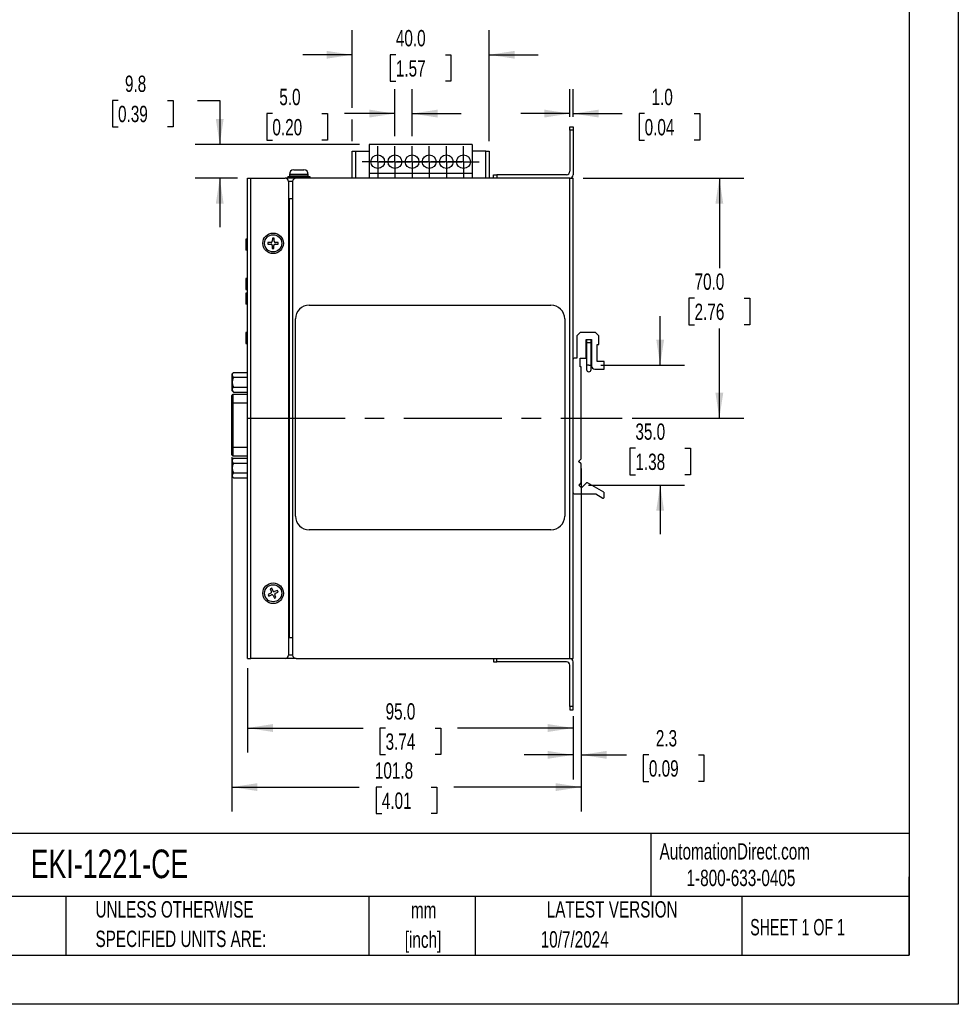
# Model space of a CAD drawing. Header units: millimetres. Extents: x 0 to 629, y 0 to 486.
# Tile 10 of 17: x 355 to 629, y 0 to 287. Entities that reach past the tile are written whole.
import ezdxf

# ---------------------------------------------------------------- set-up
doc = ezdxf.new("R2010")
doc.units = ezdxf.units.MM
doc.header["$LTSCALE"] = 2.25
doc.linetypes.add('CENTERX2', pattern=[20.32, 12.7, -2.54, 2.54, -2.54])
doc.layers.add('CENTER', color=40, linetype='CENTERX2')
doc.layers.add('DIMENSIONS', color=140, linetype='Continuous', lineweight=25)
doc.layers.add('TEXT', color=140, linetype='Continuous', lineweight=25)
doc.styles.add('SLDTEXTSTYLE0', font='TXT', dxfattribs={"width": 0.7})
doc.styles.add('SLDTEXTSTYLE1', font='TXT', dxfattribs={"width": 0.65})
doc.dimstyles.new('SLDDIMSTYLE0', dxfattribs={"dimtxt": 4.855518, "dimasz": 7.4295, "dimexe": 0, "dimexo": 0.0625, "dimgap": 1.213879, "dimtad": 0, "dimtih": 1, "dimtoh": 1, "dimrnd": 1e-09, "dimzin": 4, "dimdsep": 46, "dimtxsty": 'SLDTEXTSTYLE0', "dimsah": 1, "dimcen": 0.09, "dimadec": 0, "dimazin": 1, "dimtfac": 1, "dimtmove": 0, "dimatfit": 0, "dimfxl": 0, "dimfrac": 2, "dimtolj": 1, "dimtzin": 12, "dimarcsym": 0})
doc.dimstyles.new('SLDDIMSTYLE1', dxfattribs={"dimtxt": 4.855518, "dimasz": 7.4295, "dimexe": 0, "dimexo": 0.0625, "dimgap": 1.213879, "dimtad": 0, "dimtih": 1, "dimtoh": 1, "dimrnd": 1e-09, "dimzin": 4, "dimdsep": 46, "dimtxsty": 'SLDTEXTSTYLE0', "dimsah": 1, "dimcen": 0.09, "dimadec": 0, "dimazin": 1, "dimtfac": 1, "dimtofl": 0, "dimtmove": 0, "dimatfit": 3, "dimfxl": 0, "dimfrac": 2, "dimtolj": 1, "dimtzin": 12, "dimarcsym": 0})
doc.dimstyles.new('SLDDIMSTYLE3', dxfattribs={"dimtxt": 4.855518, "dimasz": 7.4295, "dimexe": 0, "dimexo": 0.0625, "dimgap": 1.213879, "dimtad": 0, "dimtih": 1, "dimtoh": 1, "dimrnd": 1e-09, "dimzin": 12, "dimdsep": 46, "dimtxsty": 'SLDTEXTSTYLE0', "dimsah": 1, "dimcen": 0.09, "dimadec": 0, "dimazin": 3, "dimtfac": 1, "dimtmove": 0, "dimatfit": 0, "dimfxl": 0, "dimfrac": 2, "dimtolj": 1, "dimtzin": 12, "dimarcsym": 0})
doc.dimstyles.new('SLDDIMSTYLE4', dxfattribs={"dimtxt": 4.855518, "dimasz": 7.4295, "dimexe": 0, "dimexo": 0.0625, "dimgap": 1.213879, "dimtad": 0, "dimtih": 1, "dimtoh": 1, "dimrnd": 1e-09, "dimzin": 12, "dimdsep": 46, "dimtxsty": 'SLDTEXTSTYLE0', "dimsah": 1, "dimcen": 0.09, "dimadec": 0, "dimazin": 3, "dimtfac": 1, "dimtofl": 0, "dimtmove": 0, "dimatfit": 3, "dimfxl": 0, "dimfrac": 2, "dimtolj": 1, "dimtzin": 12, "dimarcsym": 0})

# ---------------------------------------------------------------- blocks, each defined once
blk = doc.blocks.new('SW_NOTE_0_1')
at = {"layer": 'TEXT', "color": 0, "linetype": 'CENTERX2', "lineweight": 18, "char_height": 4.762, "attachment_point": 2, "style": 'SLDTEXTSTYLE0'}
for s, insert in [('mm', (6.4, 6.14)), ('[inch]', (6.21, -2.46))]:
    blk.add_mtext(s, dxfattribs=dict(at, insert=insert))
blk = doc.blocks.new('SW_NOTE_0_2')
at = {"layer": 'TEXT', "color": 0, "linetype": 'CENTERX2', "lineweight": 18, "char_height": 4.7625, "attachment_point": 1, "style": 'SLDTEXTSTYLE0'}
for s, insert in [('UNLESS OTHERWISE', (0, 6.14)), ('SPECIFIED UNITS ARE:', (0, -2.46))]:
    blk.add_mtext(s, dxfattribs=dict(at, insert=insert))
blk = doc.blocks.new('_D_7')
at = {"layer": 'DIMENSIONS'}
for p, q in [((451.9, 261.35), (451.9, 283.91)), ((491.9, 251.57), (491.9, 283.91)), ((451.9, 276.77), (437.61, 276.77)), ((464.69, 276.77), (463.06, 276.77)), ((463.06, 276.77), (463.06, 269.05)), ((479.12, 276.77), (480.75, 276.77)), ((480.75, 276.77), (480.75, 269.05)), ((491.9, 276.77), (506.19, 276.77)), ((463.06, 269.05), (464.69, 269.05)), ((480.75, 269.05), (479.12, 269.05)), ((451.9, 251.57), (451.9, 257.92))]:
    blk.add_line(p, q, dxfattribs=at)
for points in [[(451.9, 276.77), (444.47, 277.91), (444.47, 275.63)], [(491.9, 276.77), (499.33, 275.63), (499.33, 277.91)]]:
    blk.add_solid(points, dxfattribs=at)
at = {"layer": 'DIMENSIONS', "char_height": 4.762, "attachment_point": 1, "style": 'SLDTEXTSTYLE0'}
for s, insert in [('40.0', (464.69, 284)), ('1.57', (464.69, 275.19))]:
    blk.add_mtext(s, dxfattribs=dict(at, insert=insert))
blk = doc.blocks.new('_D_8')
at = {"layer": 'DIMENSIONS'}
for p, q in [((421.4, 97.96), (421.4, 73.39)), ((516.4, 83.96), (516.4, 73.39)), ((421.4, 80.54), (455.11, 80.54)), ((461.69, 80.54), (460.06, 80.54)), ((460.06, 80.54), (460.06, 72.82)), ((476.12, 80.54), (477.75, 80.54)), ((477.75, 80.54), (477.75, 72.82)), ((516.4, 80.54), (482.69, 80.54)), ((460.06, 72.82), (461.69, 72.82)), ((477.75, 72.82), (476.12, 72.82))]:
    blk.add_line(p, q, dxfattribs=at)
for points in [[(421.4, 80.54), (428.83, 79.39), (428.83, 81.68)], [(516.4, 80.54), (508.97, 81.68), (508.97, 79.39)]]:
    blk.add_solid(points, dxfattribs=at)
at = {"layer": 'DIMENSIONS', "char_height": 4.762, "attachment_point": 1, "style": 'SLDTEXTSTYLE0'}
for s, insert in [('95.0', (461.69, 87.76)), ('3.74', (461.69, 78.96))]:
    blk.add_mtext(s, dxfattribs=dict(at, insert=insert))
blk = doc.blocks.new('_D_9')
at = {"layer": 'DIMENSIONS'}
for p, q in [((518.7, 156.16), (518.7, 65.57)), ((516.4, 82.96), (516.4, 65.57)), ((516.4, 72.71), (502.11, 72.71)), ((518.7, 72.71), (531.88, 72.71)), ((538.45, 72.71), (536.82, 72.71)), ((536.82, 72.71), (536.82, 64.99)), ((552.88, 72.71), (554.51, 72.71)), ((554.51, 72.71), (554.51, 64.99)), ((536.82, 64.99), (538.45, 64.99)), ((554.51, 64.99), (552.88, 64.99))]:
    blk.add_line(p, q, dxfattribs=at)
for points in [[(516.4, 72.71), (508.97, 73.85), (508.97, 71.57)], [(518.7, 72.71), (526.13, 71.57), (526.13, 73.85)]]:
    blk.add_solid(points, dxfattribs=at)
at = {"layer": 'DIMENSIONS', "char_height": 4.762, "attachment_point": 1, "style": 'SLDTEXTSTYLE0'}
for s, insert in [('2.3', (540.47, 79.94)), ('0.09', (538.45, 71.13))]:
    blk.add_mtext(s, dxfattribs=dict(at, insert=insert))
blk = doc.blocks.new('_D_10')
at = {"layer": 'DIMENSIONS'}
for p, q in [((541.74, 186.34), (541.74, 200.63)), ((524.46, 186.34), (548.88, 186.34)), ((534.52, 162.1), (532.89, 162.1)), ((532.89, 162.1), (532.89, 154.38)), ((548.95, 162.1), (550.58, 162.1)), ((550.58, 162.1), (550.58, 154.38)), ((532.89, 154.38), (534.52, 154.38)), ((550.58, 154.38), (548.95, 154.38)), ((520.85, 151.36), (548.88, 151.36)), ((541.74, 151.36), (541.74, 137.07))]:
    blk.add_line(p, q, dxfattribs=at)
for points in [[(541.74, 186.34), (542.88, 193.77), (540.6, 193.77)], [(541.74, 151.36), (540.6, 143.93), (542.88, 143.93)]]:
    blk.add_solid(points, dxfattribs=at)
at = {"layer": 'DIMENSIONS', "char_height": 4.762, "attachment_point": 1, "style": 'SLDTEXTSTYLE0'}
for s, insert in [('35.0', (534.52, 169.32)), ('1.38', (534.52, 160.52))]:
    blk.add_mtext(s, dxfattribs=dict(at, insert=insert))
blk = doc.blocks.new('_D_11')
at = {"layer": 'DIMENSIONS'}
for p, q in [((519.26, 240.82), (566.13, 240.82)), ((558.99, 240.82), (558.99, 214.62)), ((551.77, 205.82), (550.14, 205.82)), ((550.14, 205.82), (550.14, 198.1)), ((566.2, 205.82), (567.83, 205.82)), ((567.83, 205.82), (567.83, 198.1)), ((550.14, 198.1), (551.77, 198.1)), ((567.83, 198.1), (566.2, 198.1)), ((558.99, 170.82), (558.99, 197.01)), ((533.55, 170.82), (566.13, 170.82))]:
    blk.add_line(p, q, dxfattribs=at)
for points in [[(558.99, 240.82), (557.85, 233.39), (560.13, 233.39)], [(558.99, 170.82), (560.13, 178.25), (557.85, 178.25)]]:
    blk.add_solid(points, dxfattribs=at)
at = {"layer": 'DIMENSIONS', "char_height": 4.762, "attachment_point": 1, "style": 'SLDTEXTSTYLE0'}
for s, insert in [('70.0', (551.77, 213.04)), ('2.76', (551.77, 204.24))]:
    blk.add_mtext(s, dxfattribs=dict(at, insert=insert))
blk = doc.blocks.new('_D_12')
at = {"layer": 'DIMENSIONS'}
for p, q in [((416.9, 159.5), (416.9, 56.17)), ((518.7, 149.21), (518.7, 56.17)), ((416.9, 63.32), (454.01, 63.32)), ((460.59, 63.32), (458.96, 63.32)), ((458.96, 63.32), (458.96, 55.6)), ((475.02, 63.32), (476.65, 63.32)), ((476.65, 63.32), (476.65, 55.6)), ((518.7, 63.32), (481.59, 63.32)), ((458.96, 55.6), (460.59, 55.6)), ((476.65, 55.6), (475.02, 55.6))]:
    blk.add_line(p, q, dxfattribs=at)
for points in [[(416.9, 63.32), (424.33, 62.17), (424.33, 64.46)], [(518.7, 63.32), (511.27, 64.46), (511.27, 62.17)]]:
    blk.add_solid(points, dxfattribs=at)
at = {"layer": 'DIMENSIONS', "char_height": 4.762, "attachment_point": 1, "style": 'SLDTEXTSTYLE0'}
for s, insert in [('101.8', (458.57, 70.54)), ('4.01', (460.59, 61.74))]:
    blk.add_mtext(s, dxfattribs=dict(at, insert=insert))
blk = doc.blocks.new('_D_13')
at = {"layer": 'DIMENSIONS'}
for p, q in [((383.69, 263.49), (382.06, 263.49)), ((382.06, 263.49), (382.06, 255.77)), ((398.12, 263.49), (399.75, 263.49)), ((399.75, 263.49), (399.75, 255.77)), ((406.87, 263.49), (413.34, 263.49)), ((413.34, 263.49), (413.34, 250.62)), ((382.06, 255.77), (383.69, 255.77)), ((399.75, 255.77), (398.12, 255.77)), ((454.04, 250.62), (406.2, 250.62)), ((418.54, 240.82), (406.2, 240.82)), ((413.34, 240.82), (413.34, 226.53))]:
    blk.add_line(p, q, dxfattribs=at)
for points in [[(413.34, 250.62), (414.48, 258.05), (412.2, 258.05)], [(413.34, 240.82), (412.2, 233.39), (414.48, 233.39)]]:
    blk.add_solid(points, dxfattribs=at)
at = {"layer": 'DIMENSIONS', "char_height": 4.762, "attachment_point": 1, "style": 'SLDTEXTSTYLE0'}
for s, insert in [('9.8', (385.71, 270.71)), ('0.39', (383.69, 261.91))]:
    blk.add_mtext(s, dxfattribs=dict(at, insert=insert))
blk = doc.blocks.new('_D_14')
at = {"layer": 'DIMENSIONS'}
for p, q in [((464.4, 253.01), (464.4, 266.78)), ((469.4, 253.01), (469.4, 266.78)), ((428.69, 259.63), (427.06, 259.63)), ((427.06, 259.63), (427.06, 251.92)), ((443.12, 259.63), (444.75, 259.63)), ((444.75, 259.63), (444.75, 251.92)), ((464.4, 259.63), (449.7, 259.63)), ((469.4, 259.63), (483.69, 259.63)), ((427.06, 251.92), (428.69, 251.92)), ((444.75, 251.92), (443.12, 251.92))]:
    blk.add_line(p, q, dxfattribs=at)
for points in [[(464.4, 259.63), (456.97, 260.78), (456.97, 258.49)], [(469.4, 259.63), (476.83, 258.49), (476.83, 260.78)]]:
    blk.add_solid(points, dxfattribs=at)
at = {"layer": 'DIMENSIONS', "char_height": 4.762, "attachment_point": 1, "style": 'SLDTEXTSTYLE0'}
for s, insert in [('5.0', (430.71, 266.86)), ('0.20', (428.69, 258.05))]:
    blk.add_mtext(s, dxfattribs=dict(at, insert=insert))
blk = doc.blocks.new('_D_15')
at = {"layer": 'DIMENSIONS'}
for p, q in [((515.4, 258.67), (515.4, 266.78)), ((516.4, 258.67), (516.4, 266.78)), ((515.4, 259.63), (501.11, 259.63)), ((516.4, 259.63), (530.63, 259.63)), ((537.21, 259.63), (535.58, 259.63)), ((535.58, 259.63), (535.58, 251.92)), ((551.64, 259.63), (553.27, 259.63)), ((553.27, 259.63), (553.27, 251.92)), ((535.58, 251.92), (537.21, 251.92)), ((553.27, 251.92), (551.64, 251.92))]:
    blk.add_line(p, q, dxfattribs=at)
for points in [[(515.4, 259.63), (507.97, 260.78), (507.97, 258.49)], [(516.4, 259.63), (523.83, 258.49), (523.83, 260.78)]]:
    blk.add_solid(points, dxfattribs=at)
at = {"layer": 'DIMENSIONS', "char_height": 4.762, "attachment_point": 1, "style": 'SLDTEXTSTYLE0'}
for s, insert in [('1.0', (539.23, 266.86)), ('0.04', (537.21, 258.05))]:
    blk.add_mtext(s, dxfattribs=dict(at, insert=insert))
blk = doc.blocks.new('SW_CENTERMARKSYMBOL_4')
at = {"layer": 'CENTER', "color": 0}
for p, q in [((0, 2.54), (0, 4.54)), ((-2.54, 0), (-4.54, 0)), ((0, 0), (-2.54, 0)), ((0, 0), (0, 2.54)), ((0, 0), (0, -2.54)), ((0, 0), (2.54, 0)), ((2.54, 0), (4.54, 0)), ((0, -2.54), (0, -4.54))]:
    blk.add_line(p, q, dxfattribs=at)
blk = doc.blocks.new('SW_CENTERMARKSYMBOL_5')
at = {"layer": 'CENTER', "color": 0}
for p, q in [((0, 2.54), (0, 4.54)), ((-2.54, 0), (-4.54, 0)), ((0, 0), (-2.54, 0)), ((0, 0), (0, 2.54)), ((0, 0), (0, -2.54)), ((0, 0), (2.54, 0)), ((2.54, 0), (4.54, 0)), ((0, -2.54), (0, -4.54))]:
    blk.add_line(p, q, dxfattribs=at)
blk = doc.blocks.new('SW_CENTERMARKSYMBOL_6')
at = {"layer": 'CENTER', "color": 0}
for p, q in [((0, 2.54), (0, 4.54)), ((-2.54, 0), (-4.54, 0)), ((0, 0), (-2.54, 0)), ((0, 0), (0, 2.54)), ((0, 0), (0, -2.54)), ((0, 0), (2.54, 0)), ((2.54, 0), (4.54, 0)), ((0, -2.54), (0, -4.54))]:
    blk.add_line(p, q, dxfattribs=at)
blk = doc.blocks.new('SW_CENTERMARKSYMBOL_7')
at = {"layer": 'CENTER', "color": 0}
for p, q in [((0, 2.54), (0, 4.54)), ((-2.54, 0), (-4.54, 0)), ((0, 0), (-2.54, 0)), ((0, 0), (0, 2.54)), ((0, 0), (0, -2.54)), ((0, 0), (2.54, 0)), ((2.54, 0), (4.54, 0)), ((0, -2.54), (0, -4.54))]:
    blk.add_line(p, q, dxfattribs=at)
blk = doc.blocks.new('SW_CENTERMARKSYMBOL_8')
at = {"layer": 'CENTER', "color": 0}
for p, q in [((0, 2.54), (0, 4.54)), ((-2.54, 0), (-4.54, 0)), ((0, 0), (-2.54, 0)), ((0, 0), (0, 2.54)), ((0, 0), (0, -2.54)), ((0, 0), (2.54, 0)), ((2.54, 0), (4.54, 0)), ((0, -2.54), (0, -4.54))]:
    blk.add_line(p, q, dxfattribs=at)
blk = doc.blocks.new('SW_CENTERMARKSYMBOL_9')
at = {"layer": 'CENTER', "color": 0}
for p, q in [((0, 2.54), (0, 4.54)), ((-2.54, 0), (-4.54, 0)), ((0, 0), (-2.54, 0)), ((0, 0), (0, 2.54)), ((0, 0), (0, -2.54)), ((0, 0), (2.54, 0)), ((2.54, 0), (4.54, 0)), ((0, -2.54), (0, -4.54))]:
    blk.add_line(p, q, dxfattribs=at)

msp = doc.modelspace()

# ---------------------------------------------------------------- linework, layer by layer
at = {"color": 7, "linetype": 'Continuous'}
for p, q in [((628.656, 485.781), (628.656, 0.006)), ((628.656, 0.006), (0.006, 0.006))]:
    msp.add_line(p, q, dxfattribs=at)
for p, q in [((515.401, 255.817), (516.401, 255.817)), ((515.401, 254.817), (515.401, 255.817)), ((516.401, 255.817), (516.401, 254.817)), ((515.401, 254.817), (515.401, 242.817)), ((516.401, 254.817), (515.401, 254.817)), ((516.401, 254.817), (516.401, 241.817)), ((456.901, 250.617), (456.901, 242.217)), ((486.901, 250.617), (456.901, 250.617)), ((486.901, 250.617), (486.901, 242.217)), ((451.901, 248.717), (452.901, 248.717)), ((451.901, 240.817), (451.901, 248.717)), ((452.901, 248.717), (452.901, 240.817)), ((452.901, 248.717), (456.901, 248.717)), ((490.901, 248.717), (486.901, 248.717)), ((490.901, 240.817), (490.901, 248.717)), ((490.901, 248.717), (491.901, 248.717)), ((491.901, 248.717), (491.901, 240.817)), ((433.151, 241.267), (433.151, 240.817)), ((433.151, 241.267), (433.201, 241.267)), ((433.201, 241.267), (433.201, 240.817)), ((433.201, 241.267), (433.739, 241.267)), ((433.651, 241.867), (433.651, 241.467)), ((439.151, 241.867), (433.651, 241.867)), ((433.651, 241.467), (439.151, 241.467)), ((433.739, 241.267), (433.739, 240.817)), ((433.739, 241.267), (434.537, 241.267)), ((434.537, 241.267), (434.537, 240.817)), ((434.537, 241.267), (434.852, 241.267)), ((434.852, 241.267), (434.852, 240.817)), ((434.852, 241.267), (435.837, 241.267)), ((434.901, 243.248), (435.147, 243.267)), ((435.147, 243.267), (435.901, 243.267)), ((435.837, 241.267), (435.837, 240.817)), ((435.837, 241.267), (436.965, 241.267)), ((435.901, 243.267), (435.901, 243.248)), ((435.901, 243.248), (436.901, 243.248)), ((436.901, 243.248), (436.901, 243.267)), ((436.901, 243.267), (437.655, 243.267)), ((436.965, 241.267), (436.965, 240.817)), ((436.965, 241.267), (437.95, 241.267)), ((437.655, 243.267), (437.901, 243.248)), ((437.95, 241.267), (437.95, 240.817)), ((437.95, 241.267), (438.265, 241.267)), ((438.265, 241.267), (438.265, 240.817)), ((438.265, 241.267), (439.063, 241.267)), ((439.063, 241.267), (439.063, 240.817)), ((439.063, 241.267), (439.602, 241.267)), ((439.151, 241.467), (439.151, 241.867)), ((439.602, 241.267), (439.602, 240.817)), ((439.602, 241.267), (439.651, 241.267)), ((439.651, 240.817), (439.651, 241.267)), ((486.901, 242.217), (456.901, 242.217)), ((456.901, 242.217), (456.901, 240.817)), ((486.901, 242.217), (486.901, 240.817)), ((493.151, 240.817), (493.151, 241.817)), ((493.151, 241.817), (494.151, 241.817)), ((494.151, 241.817), (494.151, 240.817)), ((514.401, 241.817), (494.151, 241.817)), ((421.401, 100.817), (421.401, 240.817)), ((421.401, 240.817), (422.401, 240.817)), ((422.401, 100.817), (422.401, 240.817)), ((422.401, 240.817), (432.401, 240.817)), ((435.601, 240.817), (432.401, 240.817)), ((433.401, 239.817), (433.401, 101.817)), ((434.601, 239.817), (433.401, 239.817)), ((434.601, 239.817), (434.601, 234.817)), ((515.401, 240.817), (435.601, 240.817)), ((515.401, 100.817), (515.401, 240.817)), ((515.401, 240.817), (516.401, 240.817)), ((516.401, 188.017), (516.401, 240.817)), ((433.601, 234.817), (433.601, 106.817)), ((434.601, 234.817), (433.601, 234.817)), ((434.601, 234.817), (434.601, 106.817)), ((421.401, 223.192), (420.901, 223.058)), ((420.901, 223.058), (420.901, 219.826)), ((427.408, 222.104), (427.396, 221.604)), ((427.396, 221.604), (428.295, 221.582)), ((428.307, 222.082), (427.408, 222.104)), ((428.637, 221.223), (428.615, 220.324)), ((428.688, 223.323), (428.666, 222.423)), ((429.188, 223.311), (428.688, 223.323)), ((429.115, 220.311), (429.136, 221.211)), ((429.166, 222.411), (429.188, 223.311)), ((429.495, 221.553), (430.395, 221.531)), ((430.407, 222.031), (429.507, 222.052)), ((430.395, 221.531), (430.407, 222.031)), ((421.401, 219.692), (420.901, 219.826)), ((428.615, 220.324), (429.115, 220.311)), ((421.401, 211.692), (420.901, 211.558)), ((420.901, 211.558), (420.901, 208.326)), ((420.901, 208.326), (421.401, 208.192)), ((421.401, 207.442), (420.901, 207.308)), ((420.901, 207.308), (420.901, 204.076)), ((421.401, 203.942), (420.901, 204.076)), ((439.401, 203.817), (509.901, 203.817)), ((435.401, 142.317), (435.401, 199.817)), ((513.901, 199.817), (513.901, 142.317)), ((421.401, 195.942), (420.901, 195.808)), ((420.901, 195.808), (420.901, 192.576)), ((518.401, 195.817), (517.401, 194.817)), ((522.901, 195.817), (518.401, 195.817)), ((523.901, 194.817), (522.901, 195.817)), ((420.901, 192.576), (421.401, 192.442)), ((517.401, 194.817), (517.401, 188.317)), ((520.201, 193.817), (521.701, 193.817)), ((520.201, 188.317), (520.201, 193.817)), ((520.301, 192.817), (520.301, 186.344)), ((521.601, 192.817), (520.301, 192.817)), ((521.601, 193.617), (521.561, 193.817)), ((521.601, 192.817), (521.601, 193.617)), ((521.601, 186.344), (521.601, 192.817)), ((521.701, 193.817), (521.701, 186.117)), ((523.401, 192.317), (523.901, 192.317)), ((523.401, 187.417), (523.401, 192.317)), ((523.901, 192.317), (523.901, 194.817)), ((516.401, 149.067), (516.401, 188.017)), ((517.401, 188.317), (516.701, 188.317)), ((518.401, 188.317), (520.201, 188.317)), ((518.401, 185.817), (518.401, 188.317)), ((525.401, 187.417), (523.401, 187.417)), ((525.401, 185.117), (525.401, 187.417)), ((417.349, 184.16), (416.901, 183.712)), ((416.901, 183.712), (416.901, 178.912)), ((417.349, 184.16), (421.401, 184.16)), ((518.701, 185.817), (518.401, 185.817)), ((518.701, 159.017), (518.701, 185.817)), ((520.301, 186.345), (520.301, 185.044)), ((520.951, 186.344), (520.301, 186.344)), ((520.951, 186.344), (521.601, 186.344)), ((521.601, 185.044), (521.601, 186.344)), ((522.701, 185.117), (525.401, 185.117)), ((417.373, 182.76), (421.401, 182.76)), ((416.901, 178.912), (417.349, 178.464)), ((417.349, 178.464), (421.401, 178.464)), ((417.373, 179.864), (421.401, 179.864)), ((416.901, 175.277), (416.901, 177.477)), ((416.901, 162.357), (416.901, 175.277)), ((416.901, 175.277), (417.201, 175.277)), ((421.401, 177.777), (417.201, 177.777)), ((417.201, 177.777), (417.201, 175.277)), ((417.201, 175.277), (417.201, 162.357)), ((417.201, 175.277), (421.401, 175.277)), ((416.901, 160.157), (416.901, 162.357)), ((417.201, 162.357), (416.901, 162.357)), ((417.201, 162.357), (417.201, 159.857)), ((417.201, 162.357), (421.401, 162.357)), ((417.349, 159.17), (416.901, 158.722)), ((416.901, 158.722), (416.901, 153.922)), ((417.201, 159.857), (421.401, 159.857)), ((417.349, 159.17), (421.401, 159.17)), ((517.901, 158.267), (518.701, 159.017)), ((518.701, 157.517), (517.901, 158.267)), ((417.373, 157.77), (421.401, 157.77)), ((518.701, 152.067), (518.701, 157.517)), ((416.901, 153.922), (417.349, 153.474)), ((417.349, 153.474), (421.401, 153.474)), ((417.373, 154.874), (421.401, 154.874)), ((518.701, 152.067), (517.993, 151.356)), ((517.993, 151.356), (518.841, 150.507)), ((520.295, 151.961), (518.841, 150.507)), ((525.362, 149.317), (520.533, 151.994)), ((525.362, 149.317), (525.362, 147.675)), ((516.401, 100.817), (516.401, 149.067)), ((516.701, 148.767), (523.011, 148.767)), ((523.011, 148.767), (525.057, 147.505)), ((509.901, 138.317), (439.401, 138.317)), ((428.534, 121.293), (428.076, 121.094)), ((428.076, 121.094), (428.433, 120.268)), ((428.892, 120.467), (428.534, 121.293)), ((430.178, 120.643), (429.352, 120.285)), ((430.377, 120.184), (430.178, 120.643)), ((428.251, 119.808), (427.425, 119.45)), ((427.425, 119.45), (427.624, 118.992)), ((427.624, 118.992), (428.45, 119.349)), ((428.91, 119.167), (429.268, 118.341)), ((429.268, 118.341), (429.727, 118.54)), ((429.727, 118.54), (429.369, 119.366)), ((429.551, 119.826), (430.377, 120.184)), ((434.601, 106.817), (433.601, 106.817)), ((434.601, 106.817), (434.601, 101.817)), ((421.401, 100.817), (422.401, 100.817)), ((432.401, 100.817), (422.401, 100.817)), ((435.601, 100.817), (432.401, 100.817)), ((434.601, 101.817), (433.401, 101.817)), ((435.601, 100.817), (515.401, 100.817)), ((493.151, 100.817), (493.151, 99.817)), ((494.151, 99.817), (494.151, 100.817)), ((515.401, 100.817), (516.401, 100.817)), ((493.151, 99.817), (494.151, 99.817)), ((514.401, 99.817), (494.151, 99.817)), ((515.401, 86.817), (515.401, 98.817)), ((516.401, 86.817), (516.401, 99.817)), ((516.401, 86.817), (515.401, 86.817)), ((515.401, 86.817), (515.401, 85.817)), ((516.401, 85.817), (516.401, 86.817)), ((515.401, 85.817), (516.401, 85.817))]:
    msp.add_line(p, q)
for centre, radius in [((459.401, 245.617), 2), ((464.401, 245.617), 2), ((469.401, 245.617), 2), ((474.401, 245.617), 2), ((479.401, 245.617), 2), ((484.401, 245.617), 2), ((428.901, 221.817), 3), ((428.901, 221.817), 2.5), ((428.901, 119.817), 3), ((428.901, 119.817), 2.5)]:
    msp.add_circle(centre, radius)
for centre, radius, start, end in [((435.051, 241.867), 1.4, 96.21401, 180), ((433.851, 241.467), 0.2, 180, 270), ((437.751, 241.867), 1.4, 0, 83.78689), ((438.951, 241.467), 0.2, 270, 0), ((514.401, 242.817), 1, 270, 0), ((515.401, 241.817), 1, 270, 0), ((432.401, 239.817), 1, 0, 90), ((435.601, 239.817), 1, 90, 180), ((428.287, 221.232), 0.35, 358.60621, 88.60621), ((428.316, 222.432), 0.35, 268.60621, 358.60621), ((429.486, 221.203), 0.35, 88.60621, 178.60621), ((429.516, 222.402), 0.35, 178.60621, 268.60621), ((439.401, 199.817), 4, 90, 180), ((509.901, 199.817), 4, 0, 90), ((526.733, 193.062), 6.436, 173.26269, 182.18097), ((516.701, 188.017), 0.3, 90, 180), ((417.87, 183.469), 0.865, 126.98662, 234.9644), ((520.951, 185.044), 0.65, 180, 0), ((522.701, 186.117), 1, 180, 270), ((419.984, 181.312), 2.986, 150.99295, 209.00705), ((417.87, 179.156), 0.865, 125.0356, 233.01338), ((417.201, 177.477), 0.3, 90, 180), ((417.201, 160.157), 0.3, 180, 270), ((417.87, 158.479), 0.865, 126.98662, 234.9644), ((419.984, 156.322), 2.986, 150.99295, 209.00705), ((417.87, 154.166), 0.865, 125.0356, 233.01338), ((520.436, 151.819), 0.2, 61, 135), ((516.701, 149.067), 0.3, 180, 270), ((525.162, 147.675), 0.2, 238.33685, 0), ((439.401, 142.317), 4, 180, 270), ((509.901, 142.317), 4, 270, 0), ((428.112, 120.129), 0.35, 293.4167, 23.4167), ((428.589, 119.028), 0.35, 23.4167, 113.4167), ((429.213, 120.606), 0.35, 203.4167, 293.4167), ((429.69, 119.505), 0.35, 113.4167, 203.4167), ((432.401, 101.817), 1, 270, 0), ((435.601, 101.817), 1, 180, 270), ((515.401, 99.817), 1, 0, 90), ((514.401, 98.817), 1, 0, 90)]:
    msp.add_arc(centre, radius, start, end)
at = {"layer": 'CENTER'}
msp.add_line((421.314, 170.817), (530.689, 170.817), dxfattribs=at)
at = {"layer": 'TEXT'}
for p, q in [((614.362, 471.487), (614.362, 14.287)), ((614.362, 49.784), (14.287, 49.784)), ((539.045, 49.784), (539.045, 31.432)), ((614.362, 14.287), (614.362, 37.148)), ((614.362, 31.432), (14.287, 31.432)), ((368.505, 31.432), (368.505, 14.287)), ((456.805, 31.432), (456.805, 14.287)), ((487.827, 31.432), (487.827, 14.287)), ((565.535, 31.432), (565.535, 14.287)), ((14.287, 14.287), (614.362, 14.287))]:
    msp.add_line(p, q, dxfattribs=at)

# ---------------------------------------------------------------- block references
at = {"layer": 'CENTER'}
for name, p in [('SW_CENTERMARKSYMBOL_4', (459.401, 245.617)), ('SW_CENTERMARKSYMBOL_5', (464.401, 245.617)), ('SW_CENTERMARKSYMBOL_6', (469.401, 245.617)), ('SW_CENTERMARKSYMBOL_7', (474.401, 245.617)), ('SW_CENTERMARKSYMBOL_8', (479.401, 245.617)), ('SW_CENTERMARKSYMBOL_9', (484.401, 245.617))]:
    msp.add_blockref(name, p, dxfattribs=at)
at = {"layer": 'TEXT', "linetype": 'CENTERX2', "lineweight": 18}
for name, p in [('SW_NOTE_0_2', (377.118, 23.93)), ('SW_NOTE_0_1', (466.394, 23.696))]:
    msp.add_blockref(name, p, dxfattribs=at)

# ---------------------------------------------------------------- texts
for s, insert, char_height, attachment_point, style in [('AutomationDirect.com', (541.564, 46.972), 4.7625, 1, 'SLDTEXTSTYLE0'), ('EKI-1221-CE', (358.217, 45.111), 8.33437, 1, 'SLDTEXTSTYLE0'), ('1-800-633-0405', (549.431, 39.233), 4.7625, 1, 'SLDTEXTSTYLE0'), ('LATEST VERSION', (527.742, 30.069), 4.7625, 2, 'SLDTEXTSTYLE0'), ('SHEET 1 OF 1', (567.993, 24.866), 4.7625, 1, 'SLDTEXTSTYLE1'), ('10/7/2024', (516.828, 21.324), 4.7625, 2, 'SLDTEXTSTYLE0')]:
    msp.add_mtext(s, dxfattribs=dict(at, insert=insert, char_height=char_height, attachment_point=attachment_point, style=style))

# ---------------------------------------------------------------- dimensions: what is measured, and where the dimension line sits
at = {"layer": 'DIMENSIONS'}
for base, p1, p2, dimstyle, picture, middle in [((451.901, 276.771), (491.901, 248.717), (451.901, 248.717), 'SLDDIMSTYLE0', '_D_7', (471.901, 276.771)), ((469.401, 259.633), (464.401, 250.157), (469.401, 250.157), 'SLDDIMSTYLE0', '_D_14', (435.904, 259.633)), ((516.401, 259.633), (515.401, 255.817), (516.401, 255.817), 'SLDDIMSTYLE0', '_D_15', (544.425, 259.633)), ((416.901, 63.317), (518.701, 152.067), (416.901, 162.357), 'SLDDIMSTYLE4', '_D_12', (467.801, 63.317)), ((518.701, 72.71), (516.401, 85.817), (518.701, 159.017), 'SLDDIMSTYLE3', '_D_9', (545.667, 72.71)), ((421.401, 80.537), (516.401, 86.817), (421.401, 100.817), 'SLDDIMSTYLE1', '_D_8', (468.901, 80.537))]:
    dim = msp.add_linear_dim(base=base, p1=p1, p2=p2, dimstyle=dimstyle, dxfattribs=at)
    dim.commit()
    dim.dimension.update_dxf_attribs({"geometry": picture, "text_midpoint": middle, "dimtype": 160})
for base, p1, p2, dimstyle, picture, middle in [((413.34, 240.817), (456.901, 250.617), (421.401, 240.817), 'SLDDIMSTYLE3', '_D_13', (413.34, 263.488)), ((558.989, 240.817), (530.689, 170.817), (516.401, 240.817), 'SLDDIMSTYLE1', '_D_11', (558.989, 205.817)), ((541.738, 151.356), (521.601, 186.344), (517.993, 151.356), 'SLDDIMSTYLE0', '_D_10', (541.738, 162.095))]:
    dim = msp.add_linear_dim(base=base, p1=p1, p2=p2, angle=90, dimstyle=dimstyle, dxfattribs=at)
    dim.commit()
    dim.dimension.update_dxf_attribs({"geometry": picture, "text_midpoint": middle, "dimtype": 160})

doc.saveas('drawing.dxf')
